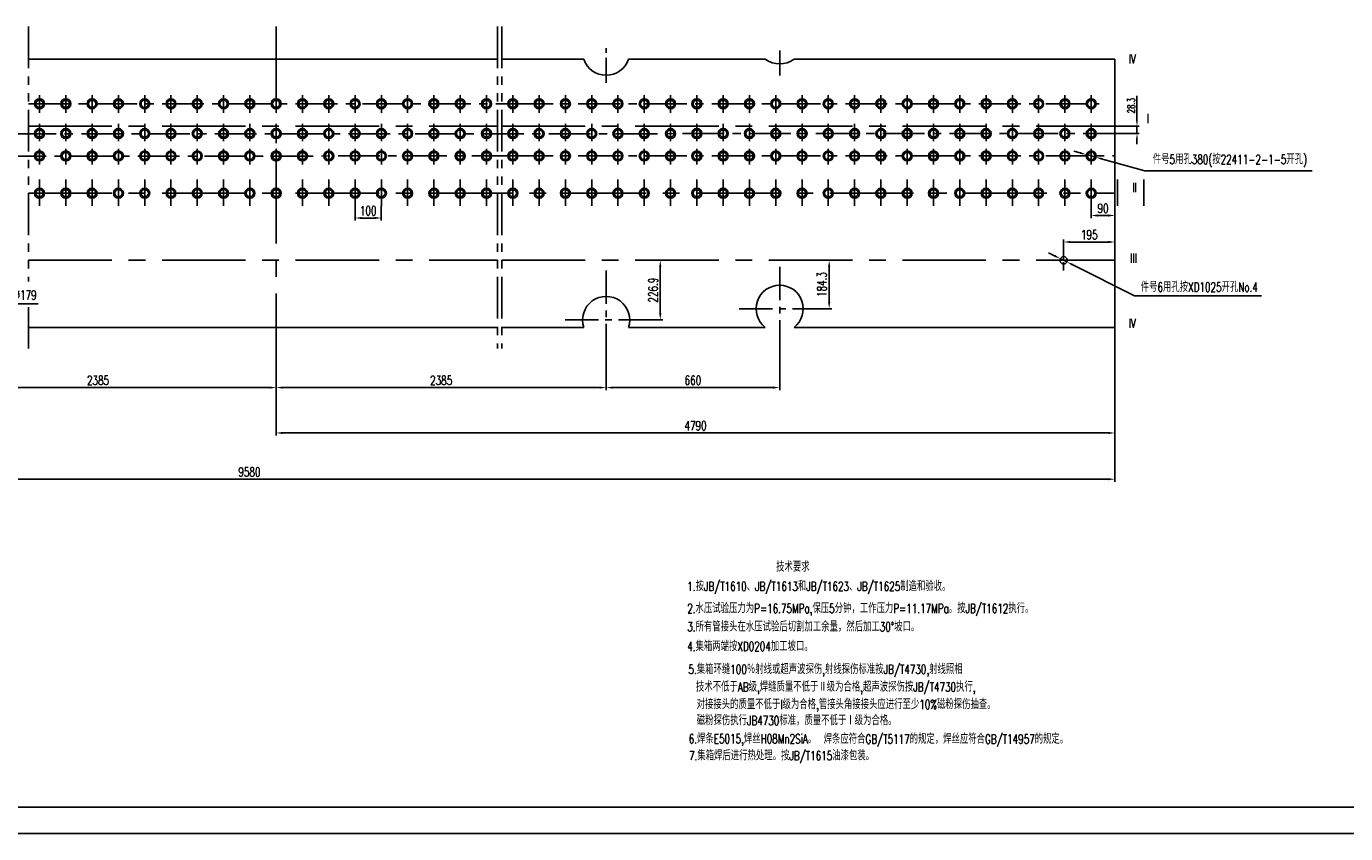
# Model space of a CAD drawing. Header units: millimetres. Extents: x 0 to 11892, y 0 to 5940.
# Tile 5 of 9: x 4151 to 9168, y 0 to 3071. Entities that reach past the tile are written whole.
import ezdxf

# ---------------------------------------------------------------- set-up
doc = ezdxf.new("R2010")
doc.units = ezdxf.units.MM
doc.linetypes.add('CENTER', pattern=[50.8, 31.75, -6.35, 6.35, -6.35])
doc.linetypes.add('PHANTOM', pattern=[63.5, 31.75, -6.35, 6.35, -6.35, 6.35, -6.35])
doc.layers.get('Defpoints').update_dxf_attribs({"color": 5})
for name, color, linetype in [('双点画线', 6, 'PHANTOM'), ('文本', 4, 'Continuous'), ('标注', 4, 'Continuous'), ('点画线', 2, 'CENTER'), ('细实线', 4, 'Continuous')]:
    doc.layers.add(name, color=color, linetype=linetype)
doc.styles.get("Standard").update_dxf_attribs({"font": 'romans.shx', "width": 0.7, "bigfont": 'hzdx.shx'})
doc.dimstyles.get("Standard").update_dxf_attribs({"dimscale": 10, "dimtxt": 3.5, "dimasz": 2.5, "dimexe": 1, "dimexo": 0, "dimgap": 1, "dimtad": 1, "dimdec": 0, "dimzin": 12, "dimdsep": 46, "dimtxsty": 'Standard', "dimcen": 0, "dimclrt": 256, "dimadec": 1, "dimazin": 3, "dimtfac": 1, "dimtdec": 0, "dimtmove": 0, "dimatfit": 3, "dimfxl": 0, "dimlwd": -1, "dimlwe": -1, "dimarcsym": 0})
doc.dimstyles.new('STANDARD$3', dxfattribs={"dimscale": 10, "dimtxt": 3.5, "dimasz": 2.5, "dimexe": 1, "dimexo": 0, "dimgap": 1, "dimtad": 1, "dimtih": 1, "dimtoh": 1, "dimdec": 0, "dimzin": 12, "dimdsep": 46, "dimtxsty": 'Standard', "dimcen": 0, "dimclrt": 256, "dimadec": 1, "dimazin": 3, "dimtfac": 1, "dimtdec": 0, "dimtmove": 0, "dimatfit": 3, "dimfxl": 0, "dimlwd": -1, "dimlwe": -1, "dimarcsym": 0})

# ---------------------------------------------------------------- blocks, each defined once
blk = doc.blocks.new('*D17')
at = {"layer": 'Defpoints', "color": 0, "ltscale": 3}
for p in [(6355.6, 1872.3), (7015.6, 1872.3), (6355.6, 1696.7)]:
    blk.add_point(p, dxfattribs=at)
at = {"layer": '标注', "color": 0, "ltscale": 3}
for p, q in [((6355.6, 1872.3), (6355.6, 1686.7)), ((7015.6, 1872.3), (7015.6, 1686.7)), ((6990.6, 1696.7), (6380.6, 1696.7))]:
    blk.add_line(p, q, dxfattribs=at)
for points in [[(6380.6, 1700.9), (6380.6, 1692.5), (6355.6, 1696.7)], [(6990.6, 1700.9), (6990.6, 1692.5), (7015.6, 1696.7)]]:
    blk.add_solid(points, dxfattribs=at)
at = {"layer": '标注', "ltscale": 3, "insert": (6685.6, 1724.2), "char_height": 35, "attachment_point": 5}
blk.add_mtext('660', dxfattribs=at)
blk = doc.blocks.new('*D18')
at = {"layer": 'Defpoints', "color": 0, "ltscale": 3}
for p in [(3745.6, 1892.3), (5100.6, 1892.3), (5100.6, 1696.7)]:
    blk.add_point(p, dxfattribs=at)
at = {"layer": '标注', "color": 0, "ltscale": 3}
for p, q in [((3745.6, 1892.3), (3745.6, 1686.7)), ((5100.6, 1892.3), (5100.6, 1686.7)), ((3770.6, 1696.7), (5075.6, 1696.7))]:
    blk.add_line(p, q, dxfattribs=at)
for points in [[(3770.6, 1700.9), (3770.6, 1692.5), (3745.6, 1696.7)], [(5075.6, 1700.9), (5075.6, 1692.5), (5100.6, 1696.7)]]:
    blk.add_solid(points, dxfattribs=at)
at = {"layer": '标注', "ltscale": 3, "insert": (4423.1, 1724.2), "char_height": 35, "attachment_point": 5}
blk.add_mtext('2385', dxfattribs=at)
blk = doc.blocks.new('*D30')
at = {"layer": 'Defpoints', "color": 0, "ltscale": 3}
for p in [(8182.3, 2582.7), (8219, 2572.7)]:
    blk.add_point(p, dxfattribs=at)
at = {"layer": '标注', "color": 0, "ltscale": 3}
for p, q in [((8158.2, 2589.3), (8134.1, 2595.9)), ((8182.3, 2582.7), (8219, 2572.7)), ((8404.8, 2521.7), (8243.1, 2566.1)), ((9041, 2521.7), (8404.8, 2521.7))]:
    blk.add_line(p, q, dxfattribs=at)
for points in [[(8159.3, 2593.3), (8157.1, 2585.3), (8182.3, 2582.7)], [(8244.2, 2570.1), (8242, 2562), (8219, 2572.7)]]:
    blk.add_solid(points, dxfattribs=at)
at = {"layer": '标注', "ltscale": 3, "insert": (8727.9, 2558.8), "char_height": 35, "attachment_point": 5}
blk.add_mtext('件号5用孔380(按22411-2-1-5开孔)', dxfattribs=at)
blk = doc.blocks.new('*D31')
at = {"layer": 'Defpoints', "color": 0, "ltscale": 3}
for p in [(8083.1, 2187), (8108.2, 2174.5)]:
    blk.add_point(p, dxfattribs=at)
at = {"layer": '标注', "color": 0, "ltscale": 3}
for p, q in [((8060.8, 2198.2), (8038.4, 2209.4)), ((8083.1, 2187), (8108.2, 2174.5)), ((8365.5, 2045.9), (8130.5, 2163.4)), ((8847.7, 2045.9), (8365.5, 2045.9))]:
    blk.add_line(p, q, dxfattribs=at)
for points in [[(8062.6, 2202), (8058.9, 2194.5), (8083.1, 2187)], [(8132.4, 2167.1), (8128.7, 2159.6), (8108.2, 2174.5)]]:
    blk.add_solid(points, dxfattribs=at)
at = {"layer": '标注', "ltscale": 3, "insert": (8611.6, 2078.4), "char_height": 35, "attachment_point": 5}
blk.add_mtext('件号6用孔按XD1025开孔No.4', dxfattribs=at)
blk = doc.blocks.new('*D32')
at = {"layer": 'Defpoints', "color": 0, "ltscale": 3}
for p in [(1707.2, 1925.6), (8290.6, 1925.6), (8290.6, 1348.2)]:
    blk.add_point(p, dxfattribs=at)
at = {"layer": '标注', "color": 0, "ltscale": 3}
for p, q in [((1707.2, 1925.6), (1707.2, 1338.2)), ((8290.6, 1925.6), (8290.6, 1338.2)), ((1732.2, 1348.2), (8265.6, 1348.2))]:
    blk.add_line(p, q, dxfattribs=at)
for points in [[(1732.2, 1352.4), (1732.2, 1344.1), (1707.2, 1348.2)], [(8265.6, 1352.4), (8265.6, 1344.1), (8290.6, 1348.2)]]:
    blk.add_solid(points, dxfattribs=at)
at = {"layer": '标注', "ltscale": 3, "insert": (4998.9, 1375.7), "char_height": 35, "attachment_point": 5}
blk.add_mtext('9580', dxfattribs=at)
blk = doc.blocks.new('*D33')
at = {"layer": 'Defpoints', "color": 0, "ltscale": 3}
for p in [(5100.6, 1925.6), (6355.6, 1925.6), (6355.6, 1696.7)]:
    blk.add_point(p, dxfattribs=at)
at = {"layer": '标注', "color": 0, "ltscale": 3}
for p, q in [((5100.6, 1925.6), (5100.6, 1686.7)), ((6355.6, 1925.6), (6355.6, 1686.7)), ((5125.6, 1696.7), (6330.6, 1696.7))]:
    blk.add_line(p, q, dxfattribs=at)
for points in [[(5125.6, 1700.9), (5125.6, 1692.5), (5100.6, 1696.7)], [(6330.6, 1700.9), (6330.6, 1692.5), (6355.6, 1696.7)]]:
    blk.add_solid(points, dxfattribs=at)
at = {"layer": '标注', "ltscale": 3, "insert": (5728.1, 1724.2), "char_height": 35, "attachment_point": 5}
blk.add_mtext('2385', dxfattribs=at)
blk = doc.blocks.new('*D36')
at = {"layer": 'Defpoints', "color": 0, "ltscale": 3}
for p in [(3828.2, 1988.5), (3663.1, 1919.4)]:
    blk.add_point(p, dxfattribs=at)
at = {"layer": '标注', "color": 0, "ltscale": 3}
for p, q in [((3892.5, 2015.5), (3851.3, 1998.2)), ((4196, 2015.5), (3892.5, 2015.5)), ((3663.1, 1919.4), (3828.2, 1988.5)), ((3640, 1909.8), (3617, 1900.1))]:
    blk.add_line(p, q, dxfattribs=at)
for points in [[(3849.7, 2002), (3852.9, 1994.4), (3828.2, 1988.5)], [(3638.4, 1913.6), (3641.6, 1905.9), (3663.1, 1919.4)]]:
    blk.add_solid(points, dxfattribs=at)
at = {"layer": '标注', "ltscale": 3, "insert": (4049.2, 2047.9), "char_height": 35, "attachment_point": 5}
blk.add_mtext('件号4用孔4-%%c179', dxfattribs=at)
blk = doc.blocks.new('*D37')
at = {"layer": 'Defpoints', "color": 0, "ltscale": 3}
for p in [(8275.6, 2691.2), (8275.6, 2662.8), (8374.6, 2691.2)]:
    blk.add_point(p, dxfattribs=at)
at = {"layer": '标注', "color": 0, "ltscale": 3}
for p, q in [((8374.6, 2711.2), (8374.6, 2806.9)), ((8275.6, 2691.2), (8382.6, 2691.2)), ((8275.6, 2662.8), (8382.6, 2662.8)), ((8374.6, 2662.8), (8374.6, 2691.2)), ((8374.6, 2642.8), (8374.6, 2622.8))]:
    blk.add_line(p, q, dxfattribs=at)
for points in [[(8371.2, 2711.2), (8377.9, 2711.2), (8374.6, 2691.2)], [(8371.2, 2642.8), (8377.9, 2642.8), (8374.6, 2662.8)]]:
    blk.add_solid(points, dxfattribs=at)
at = {"layer": '标注', "ltscale": 3, "insert": (8352.6, 2769.1), "char_height": 28, "attachment_point": 5, "rotation": 90}
blk.add_mtext('28.3', dxfattribs=at)
blk = doc.blocks.new('*D39')
at = {"layer": 'Defpoints', "color": 0, "ltscale": 3}
for p in [(6518.2, 2180.8), (6561.6, 2180.8), (6518.2, 1954)]:
    blk.add_point(p, dxfattribs=at)
at = {"layer": '标注', "color": 0, "ltscale": 3}
for p, q in [((6518.2, 2180.8), (6571.6, 2180.8)), ((6561.6, 1979), (6561.6, 2155.8)), ((6518.2, 1954), (6571.6, 1954))]:
    blk.add_line(p, q, dxfattribs=at)
for points in [[(6557.4, 2155.8), (6565.7, 2155.8), (6561.6, 2180.8)], [(6557.4, 1979), (6565.7, 1979), (6561.6, 1954)]]:
    blk.add_solid(points, dxfattribs=at)
at = {"layer": '标注', "ltscale": 3, "insert": (6534.1, 2067.4), "char_height": 35, "attachment_point": 5, "rotation": 90}
blk.add_mtext('226.9', dxfattribs=at)
blk = doc.blocks.new('*D40')
at = {"layer": 'Defpoints', "color": 0, "ltscale": 3}
for p in [(7171.3, 2180.8), (7203.8, 2180.8), (7171.3, 1996.6)]:
    blk.add_point(p, dxfattribs=at)
at = {"layer": '标注', "color": 0, "ltscale": 3}
for p, q in [((7171.3, 2180.8), (7213.8, 2180.8)), ((7203.8, 2021.6), (7203.8, 2155.8)), ((7171.3, 1996.6), (7213.8, 1996.6))]:
    blk.add_line(p, q, dxfattribs=at)
for points in [[(7199.7, 2155.8), (7208, 2155.8), (7203.8, 2180.8)], [(7199.7, 2021.6), (7208, 2021.6), (7203.8, 1996.6)]]:
    blk.add_solid(points, dxfattribs=at)
at = {"layer": '标注', "ltscale": 3, "insert": (7176.3, 2088.7), "char_height": 35, "attachment_point": 5, "rotation": 90}
blk.add_mtext('184.3', dxfattribs=at)
blk = doc.blocks.new('*D41')
at = {"layer": 'Defpoints', "color": 0, "ltscale": 3}
for p in [(8290.6, 2250.4), (8095.6, 2180.8), (8290.6, 2180.8)]:
    blk.add_point(p, dxfattribs=at)
at = {"layer": '标注', "color": 0, "ltscale": 3}
for p, q in [((8095.6, 2180.8), (8095.6, 2260.4)), ((8290.6, 2180.8), (8290.6, 2260.4)), ((8120.6, 2250.4), (8265.6, 2250.4))]:
    blk.add_line(p, q, dxfattribs=at)
for points in [[(8120.6, 2254.6), (8120.6, 2246.2), (8095.6, 2250.4)], [(8265.6, 2254.6), (8265.6, 2246.2), (8290.6, 2250.4)]]:
    blk.add_solid(points, dxfattribs=at)
at = {"layer": '标注', "ltscale": 3, "insert": (8193.1, 2277.9), "char_height": 35, "attachment_point": 5}
blk.add_mtext('195', dxfattribs=at)
blk = doc.blocks.new('*D42')
at = {"layer": 'Defpoints', "color": 0, "ltscale": 3}
for p in [(8290.6, 2421), (8200.6, 2387.5), (8290.6, 2351.2)]:
    blk.add_point(p, dxfattribs=at)
at = {"layer": '标注', "color": 0, "ltscale": 3}
for p, q in [((8290.6, 2421), (8290.6, 2341.2)), ((8200.6, 2387.5), (8200.6, 2341.2)), ((8225.6, 2351.2), (8265.6, 2351.2))]:
    blk.add_line(p, q, dxfattribs=at)
for points in [[(8225.6, 2355.4), (8225.6, 2347), (8200.6, 2351.2)], [(8265.6, 2355.4), (8265.6, 2347), (8290.6, 2351.2)]]:
    blk.add_solid(points, dxfattribs=at)
at = {"layer": '标注', "ltscale": 3, "insert": (8245.6, 2378.7), "char_height": 35, "attachment_point": 5}
blk.add_mtext('90', dxfattribs=at)
blk = doc.blocks.new('*D43')
at = {"layer": 'Defpoints', "color": 0, "ltscale": 3}
for p in [(5400.6, 2387.5), (5500.6, 2387.5), (5500.6, 2341.7)]:
    blk.add_point(p, dxfattribs=at)
at = {"layer": '标注', "color": 0, "ltscale": 3}
for p, q in [((5400.6, 2387.5), (5400.6, 2331.7)), ((5500.6, 2387.5), (5500.6, 2331.7)), ((5425.6, 2341.7), (5475.6, 2341.7))]:
    blk.add_line(p, q, dxfattribs=at)
for points in [[(5425.6, 2345.8), (5425.6, 2337.5), (5400.6, 2341.7)], [(5475.6, 2345.8), (5475.6, 2337.5), (5500.6, 2341.7)]]:
    blk.add_solid(points, dxfattribs=at)
at = {"layer": '标注', "ltscale": 3, "insert": (5450.6, 2369.2), "char_height": 35, "attachment_point": 5}
blk.add_mtext('100', dxfattribs=at)
blk = doc.blocks.new('*D64')
at = {"layer": 'Defpoints', "color": 0, "ltscale": 3}
for p in [(5100.6, 1925.6), (8290.6, 1925.6), (5100.6, 1524)]:
    blk.add_point(p, dxfattribs=at)
at = {"layer": '标注', "color": 0, "ltscale": 3}
for p, q in [((5100.6, 1925.6), (5100.6, 1514)), ((8290.6, 1925.6), (8290.6, 1514)), ((8265.6, 1524), (5125.6, 1524))]:
    blk.add_line(p, q, dxfattribs=at)
for points in [[(5125.6, 1528.2), (5125.6, 1519.8), (5100.6, 1524)], [(8265.6, 1528.2), (8265.6, 1519.8), (8290.6, 1524)]]:
    blk.add_solid(points, dxfattribs=at)
at = {"layer": '标注', "ltscale": 3, "insert": (6695.6, 1551.5), "char_height": 35, "attachment_point": 5}
blk.add_mtext('4790', dxfattribs=at)

msp = doc.modelspace()

# ---------------------------------------------------------------- linework, layer by layer
at = {"ltscale": 10}
for p, q in [((4158.639, 2946.387), (5942.639, 2946.387)), ((4158.639, 2946.387), (5942.639, 2946.387)), ((5958.639, 2946.387), (6270.539, 2946.387)), ((5958.639, 2946.387), (6270.539, 2946.387)), ((6440.74, 2946.387), (6961.018, 2946.387)), ((6440.74, 2946.387), (6961.018, 2946.387)), ((6440.74, 2946.387), (6961.018, 2946.387)), ((7070.26, 2946.387), (8230.639, 2946.387)), ((7070.26, 2946.387), (8290.639, 2946.387)), ((8290.639, 2946.387), (8290.639, 1925.587)), ((4158.639, 1925.587), (5942.639, 1925.587)), ((5958.639, 1925.587), (6270.765, 1925.587)), ((6440.514, 1925.587), (6961.018, 1925.587)), ((6440.514, 1925.587), (6961.018, 1925.587)), ((7070.26, 1925.587), (8275.639, 1925.587)), ((7070.26, 1925.587), (8290.639, 1925.587))]:
    msp.add_line(p, q, dxfattribs=at)
at = {"ltscale": 3}
msp.add_line((4158.639, 2946.387), (5050.639, 2946.387), dxfattribs=at)
msp.add_line((250, 100), (11790, 100))
at = {"ltscale": 10}
for centre in [(4200.639, 2776.287), (4300.639, 2776.287), (4400.639, 2776.287), (4500.639, 2776.287), (4600.639, 2776.287), (4700.639, 2776.287), (4800.639, 2776.287), (4900.639, 2776.287), (5000.639, 2776.287), (5100.639, 2776.287), (5200.639, 2776.287), (5300.639, 2776.287), (5400.639, 2776.287), (5500.639, 2776.287), (5600.639, 2776.287), (5700.639, 2776.287), (5800.639, 2776.287), (5900.639, 2776.287), (6000.639, 2776.287), (6100.639, 2776.287), (6200.639, 2776.287), (6300.639, 2776.287), (6400.639, 2776.287), (6500.639, 2776.287), (6600.639, 2776.287), (6700.639, 2776.287), (6800.639, 2776.287), (6900.639, 2776.287), (7000.639, 2776.287), (7100.639, 2776.287), (7200.639, 2776.287), (7300.639, 2776.287), (7400.639, 2776.287), (7500.639, 2776.287), (7600.639, 2776.287), (7700.639, 2776.287), (7800.639, 2776.287), (7900.639, 2776.287), (8000.639, 2776.287), (8100.639, 2776.287), (8200.639, 2776.287), (4200.639, 2662.787), (4300.639, 2662.787), (4400.639, 2662.787), (4500.639, 2662.787), (4600.639, 2662.787), (4700.639, 2662.787), (4800.639, 2662.787), (4900.639, 2662.787), (5000.639, 2662.787), (5100.639, 2662.787), (5200.639, 2662.787), (5300.639, 2662.787), (5400.639, 2662.787), (5500.639, 2662.787), (5600.639, 2662.787), (5700.639, 2662.787), (5800.639, 2662.787), (5900.639, 2662.787), (6000.639, 2662.787), (6100.639, 2662.787), (6200.639, 2662.787), (6300.639, 2662.787), (6400.639, 2662.787), (6500.639, 2662.787), (6600.639, 2662.787), (6700.639, 2662.787), (6800.639, 2662.787), (6900.639, 2662.787), (7000.639, 2662.787), (7100.639, 2662.787), (7200.639, 2662.787), (7300.639, 2662.787), (7400.639, 2662.787), (7500.639, 2662.787), (7600.639, 2662.787), (7700.639, 2662.787), (7800.639, 2662.787), (7900.639, 2662.787), (8000.639, 2662.787), (8100.639, 2662.787), (8200.639, 2662.787), (4200.639, 2577.687), (4300.639, 2577.687), (4400.639, 2577.687), (4500.639, 2577.687), (4600.639, 2577.687), (4700.639, 2577.687), (4800.639, 2577.687), (4900.639, 2577.687), (5000.639, 2577.687), (5100.639, 2577.687), (5200.639, 2577.687), (5300.639, 2577.687), (5400.639, 2577.687), (5500.639, 2577.687), (5600.639, 2577.687), (5700.639, 2577.687), (5800.639, 2577.687), (5900.639, 2577.687), (6000.639, 2577.687), (6100.639, 2577.687), (6200.639, 2577.687), (6300.639, 2577.687), (6400.639, 2577.687), (6500.639, 2577.687), (6600.639, 2577.687), (6700.639, 2577.687), (6800.639, 2577.687), (6900.639, 2577.687), (7000.639, 2577.687), (7100.639, 2577.687), (7200.639, 2577.687), (7300.639, 2577.687), (7400.639, 2577.687), (7500.639, 2577.687), (7600.639, 2577.687), (7700.639, 2577.687), (7800.639, 2577.687), (7900.639, 2577.687), (8000.639, 2577.687), (8100.639, 2577.687), (8200.639, 2577.687), (4200.639, 2435.987), (4300.639, 2435.987), (4400.639, 2435.987), (4500.639, 2435.987), (4600.639, 2435.987), (4700.639, 2435.987), (4800.639, 2435.987), (4900.639, 2435.987), (5000.639, 2435.987), (5100.639, 2435.987), (5200.639, 2435.987), (5300.639, 2435.987), (5400.639, 2435.987), (5500.639, 2435.987), (5600.639, 2435.987), (5700.639, 2435.987), (5800.639, 2435.987), (5900.639, 2435.987), (6000.639, 2435.987), (6100.639, 2435.987), (6200.639, 2435.987), (6300.639, 2435.987), (6400.639, 2435.987), (6500.639, 2435.987), (6600.639, 2435.987), (6700.639, 2435.987), (6800.639, 2435.987), (6900.639, 2435.987), (7000.639, 2435.987), (7100.639, 2435.987), (7200.639, 2435.987), (7300.639, 2435.987), (7400.639, 2435.987), (7500.639, 2435.987), (7600.639, 2435.987), (7700.639, 2435.987), (7800.639, 2435.987), (7900.639, 2435.987), (8000.639, 2435.987), (8100.639, 2435.987), (8200.639, 2435.987)]:
    msp.add_circle(centre, 19, dxfattribs=at)
at = {"ltscale": 3}
for centre in [(4200.628, 2776.287), (4300.628, 2776.287), (4400.628, 2776.287), (4500.628, 2776.287), (4600.628, 2776.287), (4700.628, 2776.287), (4800.628, 2776.287), (4900.628, 2776.287), (5000.628, 2776.287), (5100.628, 2776.287), (5200.628, 2776.287), (5300.628, 2776.287), (5400.628, 2776.287), (5500.628, 2776.287), (5600.628, 2776.287), (5700.628, 2776.287), (5800.628, 2776.287), (5900.628, 2776.287), (6000.628, 2776.287), (6100.628, 2776.287), (6200.628, 2776.287), (6300.628, 2776.287), (6400.628, 2776.287), (6500.628, 2776.287), (6600.628, 2776.287), (6700.628, 2776.287), (6800.628, 2776.287), (6900.628, 2776.287), (7000.628, 2776.287), (7100.628, 2776.287), (7200.628, 2776.287), (7300.628, 2776.287), (7400.628, 2776.287), (7500.628, 2776.287), (7600.628, 2776.287), (7700.628, 2776.287), (7800.628, 2776.287), (7900.628, 2776.287), (8000.628, 2776.287), (8100.628, 2776.287), (8200.628, 2776.287), (4200.628, 2662.781), (4300.628, 2662.781), (4400.628, 2662.781), (4500.628, 2662.781), (4600.628, 2662.781), (4700.628, 2662.781), (4800.628, 2662.781), (4900.628, 2662.781), (5000.628, 2662.781), (5100.628, 2662.781), (5200.628, 2662.781), (5300.628, 2662.781), (5400.628, 2662.781), (5500.628, 2662.781), (5600.628, 2662.781), (5700.628, 2662.781), (5800.628, 2662.781), (5900.628, 2662.781), (6000.628, 2662.781), (6100.628, 2662.781), (6200.628, 2662.781), (6300.628, 2662.781), (6400.628, 2662.781), (6500.628, 2662.781), (6600.628, 2662.781), (6700.628, 2662.781), (6800.628, 2662.781), (6900.628, 2662.781), (7000.628, 2662.781), (7100.628, 2662.781), (7200.628, 2662.781), (7300.628, 2662.781), (7400.628, 2662.781), (7500.628, 2662.781), (7600.628, 2662.781), (7700.628, 2662.781), (7800.628, 2662.781), (7900.628, 2662.781), (8000.628, 2662.781), (8100.628, 2662.781), (8200.628, 2662.781), (4200.639, 2577.687), (4300.639, 2577.687), (4400.639, 2577.687), (4500.639, 2577.687), (4600.639, 2577.687), (4700.639, 2577.687), (4800.639, 2577.687), (4900.639, 2577.687), (5000.639, 2577.687), (5100.639, 2577.687), (5200.639, 2577.687), (5300.639, 2577.687), (5400.639, 2577.687), (5500.639, 2577.687), (5600.639, 2577.687), (5700.639, 2577.687), (5800.639, 2577.687), (5900.639, 2577.687), (6000.639, 2577.687), (6100.639, 2577.687), (6200.639, 2577.687), (6300.639, 2577.687), (6400.639, 2577.687), (6500.639, 2577.687), (6600.639, 2577.687), (6700.639, 2577.687), (6800.639, 2577.687), (6900.639, 2577.687), (7000.639, 2577.687), (7100.639, 2577.687), (7200.639, 2577.687), (7300.639, 2577.687), (7400.639, 2577.687), (7500.639, 2577.687), (7600.639, 2577.687), (7700.639, 2577.687), (7800.639, 2577.687), (7900.639, 2577.687), (8000.639, 2577.687), (8100.639, 2577.687), (8200.639, 2577.687), (4200.639, 2435.987), (4300.639, 2435.987), (4400.639, 2435.987), (4500.639, 2435.987), (4600.639, 2435.987), (4700.639, 2435.987), (4800.639, 2435.987), (4900.639, 2435.987), (5000.639, 2435.987), (5100.639, 2435.987), (5200.639, 2435.987), (5300.639, 2435.987), (5400.639, 2435.987), (5500.639, 2435.987), (5600.639, 2435.987), (5700.639, 2435.987), (5800.639, 2435.987), (5900.639, 2435.987), (6000.639, 2435.987), (6100.639, 2435.987), (6200.639, 2435.987), (6300.639, 2435.987), (6400.639, 2435.987), (6500.639, 2435.987), (6600.639, 2435.987), (6700.639, 2435.987), (6800.639, 2435.987), (6900.639, 2435.987), (7000.639, 2435.987), (7100.639, 2435.987), (7200.639, 2435.987), (7300.639, 2435.987), (7400.639, 2435.987), (7500.639, 2435.987), (7600.639, 2435.987), (7700.639, 2435.987), (7800.639, 2435.987), (7900.639, 2435.987), (8000.639, 2435.987), (8100.639, 2435.987), (8200.639, 2435.987), (8095.639, 2180.787)]:
    msp.add_circle(centre, 14, dxfattribs=at)
at = {"ltscale": 10}
for centre, start, end in [((6355.639, 2974.103), 198.039755, 341.960245), ((7015.639, 3017.287), 232.38959, 307.61041), ((6355.639, 1953.987), 341.499167, 198.500833)]:
    msp.add_arc(centre, 89.5, start, end, dxfattribs=at)
at = {"ltscale": 3}
msp.add_arc((7015.639, 1996.487), 89.5, 307.61041, 232.38959, dxfattribs=at)
at = {"layer": '双点画线', "ltscale": 5}
for p, q in [((4158.639, 3070.638), (4158.639, 2100.549)), ((5942.639, 3070.638), (5942.639, 1845.368)), ((5958.639, 3070.638), (5958.639, 1845.368)), ((4158.639, 2002.689), (4158.639, 1845.368))]:
    msp.add_line(p, q, dxfattribs=at)
at = {"layer": '标注', "ltscale": 3}
msp.add_line((8404.825, 2521.748), (8666.404, 2521.748), dxfattribs=at)
at = {"layer": '点画线', "ltscale": 10}
for p, q in [((5100.639, 3070.638), (5100.639, 1845.368)), ((4200.639, 2809.014), (4200.639, 2742.276)), ((4300.639, 2809.014), (4300.639, 2742.276)), ((4400.639, 2809.014), (4400.639, 2742.276)), ((4500.639, 2809.014), (4500.639, 2742.276)), ((4600.639, 2809.014), (4600.639, 2742.276)), ((4700.639, 2809.014), (4700.639, 2742.276)), ((4800.639, 2809.014), (4800.639, 2742.276)), ((4900.639, 2809.014), (4900.639, 2742.276)), ((5000.639, 2809.014), (5000.639, 2742.276)), ((5100.639, 2809.014), (5100.639, 2742.276)), ((5200.639, 2809.014), (5200.639, 2742.276)), ((5300.639, 2809.014), (5300.639, 2742.276)), ((5400.639, 2809.014), (5400.639, 2742.276)), ((5500.639, 2809.014), (5500.639, 2742.276)), ((5600.639, 2809.014), (5600.639, 2742.276)), ((5700.639, 2809.014), (5700.639, 2742.276)), ((5800.639, 2809.014), (5800.639, 2742.276)), ((5900.639, 2809.014), (5900.639, 2742.276)), ((6000.639, 2809.014), (6000.639, 2742.276)), ((6100.639, 2809.014), (6100.639, 2742.276)), ((6200.639, 2809.014), (6200.639, 2742.276)), ((6300.639, 2809.014), (6300.639, 2742.276)), ((6400.639, 2809.014), (6400.639, 2742.276)), ((6500.639, 2809.014), (6500.639, 2742.276)), ((6600.639, 2809.014), (6600.639, 2742.276)), ((6700.639, 2809.014), (6700.639, 2742.276)), ((6800.639, 2809.014), (6800.639, 2742.276)), ((6900.639, 2809.014), (6900.639, 2742.276)), ((7000.639, 2809.014), (7000.639, 2742.276)), ((7100.639, 2809.014), (7100.639, 2742.276)), ((7200.639, 2809.014), (7200.639, 2742.276)), ((7300.639, 2809.014), (7300.639, 2742.276)), ((7400.639, 2809.014), (7400.639, 2742.276)), ((7500.639, 2809.014), (7500.639, 2742.276)), ((7600.639, 2809.014), (7600.639, 2742.276)), ((7700.639, 2809.014), (7700.639, 2742.276)), ((7800.639, 2809.014), (7800.639, 2742.276)), ((7900.639, 2809.014), (7900.639, 2742.276)), ((8000.639, 2809.014), (8000.639, 2742.276)), ((8100.639, 2809.014), (8100.639, 2742.276)), ((8200.639, 2809.014), (8200.639, 2742.276)), ((4158.639, 2691.187), (5942.639, 2691.187)), ((4200.639, 2699.966), (4200.639, 2633.594)), ((4300.639, 2699.966), (4300.639, 2633.594)), ((4400.639, 2699.966), (4400.639, 2633.594)), ((4500.639, 2699.966), (4500.639, 2633.594)), ((4600.639, 2699.966), (4600.639, 2633.594)), ((4700.639, 2699.966), (4700.639, 2633.594)), ((4800.639, 2699.966), (4800.639, 2633.594)), ((4900.639, 2699.966), (4900.639, 2633.594)), ((5000.639, 2699.966), (5000.639, 2633.594)), ((5100.639, 2699.966), (5100.639, 2633.594)), ((5200.639, 2699.966), (5200.639, 2633.594)), ((5300.639, 2699.966), (5300.639, 2633.594)), ((5400.639, 2699.966), (5400.639, 2633.594)), ((5500.639, 2699.966), (5500.639, 2633.594)), ((5600.639, 2699.966), (5600.639, 2633.594)), ((5700.639, 2699.966), (5700.639, 2633.594)), ((5800.639, 2699.966), (5800.639, 2633.594)), ((5900.639, 2699.966), (5900.639, 2633.594)), ((5958.639, 2691.187), (8290.639, 2691.187)), ((6000.639, 2699.966), (6000.639, 2633.594)), ((6100.639, 2699.966), (6100.639, 2633.594)), ((6200.639, 2699.966), (6200.639, 2633.594)), ((6300.639, 2699.966), (6300.639, 2633.594)), ((6400.639, 2699.966), (6400.639, 2633.594)), ((6500.639, 2699.966), (6500.639, 2633.594)), ((6600.639, 2699.966), (6600.639, 2633.594)), ((6700.639, 2699.966), (6700.639, 2633.594)), ((6800.639, 2699.966), (6800.639, 2633.594)), ((6900.639, 2699.966), (6900.639, 2633.594)), ((7000.639, 2699.966), (7000.639, 2633.594)), ((7100.639, 2699.966), (7100.639, 2633.594)), ((7200.639, 2699.966), (7200.639, 2633.594)), ((7300.639, 2699.966), (7300.639, 2633.594)), ((7400.639, 2699.966), (7400.639, 2633.594)), ((7500.639, 2699.966), (7500.639, 2633.594)), ((7600.639, 2699.966), (7600.639, 2633.594)), ((7700.639, 2699.966), (7700.639, 2633.594)), ((7800.639, 2699.966), (7800.639, 2633.594)), ((7900.639, 2699.966), (7900.639, 2633.594)), ((8000.639, 2699.966), (8000.639, 2633.594)), ((8100.639, 2699.966), (8100.639, 2633.594)), ((8200.639, 2699.966), (8200.639, 2633.594)), ((4200.639, 2605.193), (4200.639, 2545.339)), ((4300.639, 2605.193), (4300.639, 2545.339)), ((4400.639, 2605.193), (4400.639, 2545.339)), ((4500.639, 2605.193), (4500.639, 2545.339)), ((4600.639, 2605.193), (4600.639, 2545.339)), ((4700.639, 2605.193), (4700.639, 2545.339)), ((4800.639, 2605.193), (4800.639, 2545.339)), ((4900.639, 2605.193), (4900.639, 2545.339)), ((5000.639, 2605.193), (5000.639, 2545.339)), ((5100.639, 2605.193), (5100.639, 2545.339)), ((5200.639, 2605.193), (5200.639, 2545.339)), ((5300.639, 2605.193), (5300.639, 2545.339)), ((5400.639, 2605.193), (5400.639, 2545.339)), ((5500.639, 2605.193), (5500.639, 2545.339)), ((5600.639, 2605.193), (5600.639, 2545.339)), ((5700.639, 2605.193), (5700.639, 2545.339)), ((5800.639, 2605.193), (5800.639, 2545.339)), ((5900.639, 2605.193), (5900.639, 2545.339)), ((6000.639, 2605.193), (6000.639, 2545.339)), ((6100.639, 2605.193), (6100.639, 2545.339)), ((6200.639, 2605.193), (6200.639, 2545.339)), ((6300.639, 2605.193), (6300.639, 2545.339)), ((6400.639, 2605.193), (6400.639, 2545.339)), ((6500.639, 2605.193), (6500.639, 2545.339)), ((6600.639, 2605.193), (6600.639, 2545.339)), ((6700.639, 2605.193), (6700.639, 2545.339)), ((6800.639, 2605.193), (6800.639, 2545.339)), ((6900.639, 2605.193), (6900.639, 2545.339)), ((7000.639, 2605.193), (7000.639, 2545.339)), ((7100.639, 2605.193), (7100.639, 2545.339)), ((7200.639, 2605.193), (7200.639, 2545.339)), ((7300.639, 2605.193), (7300.639, 2545.339)), ((7400.639, 2605.193), (7400.639, 2545.339)), ((7500.639, 2605.193), (7500.639, 2545.339)), ((7600.639, 2605.193), (7600.639, 2545.339)), ((7700.639, 2605.193), (7700.639, 2545.339)), ((7800.639, 2605.193), (7800.639, 2545.339)), ((7900.639, 2605.193), (7900.639, 2545.339)), ((8000.639, 2605.193), (8000.639, 2545.339)), ((8100.639, 2605.193), (8100.639, 2545.339)), ((8200.639, 2605.193), (8200.639, 2545.339)), ((4200.639, 2488.407), (4200.639, 2387.515)), ((4300.639, 2488.407), (4300.639, 2387.515)), ((4400.639, 2488.407), (4400.639, 2387.515)), ((4500.639, 2488.407), (4500.639, 2387.515)), ((4600.639, 2488.407), (4600.639, 2387.515)), ((4700.639, 2488.407), (4700.639, 2387.515)), ((4800.639, 2488.407), (4800.639, 2387.515)), ((4900.639, 2488.407), (4900.639, 2387.515)), ((5000.639, 2488.407), (5000.639, 2387.515)), ((5100.639, 2488.407), (5100.639, 2387.515)), ((5200.639, 2488.407), (5200.639, 2387.515)), ((5300.639, 2488.407), (5300.639, 2387.515)), ((5400.639, 2488.407), (5400.639, 2387.515)), ((5500.639, 2488.407), (5500.639, 2387.515)), ((5600.639, 2488.407), (5600.639, 2387.515)), ((5700.639, 2488.407), (5700.639, 2387.515)), ((5800.639, 2488.407), (5800.639, 2387.515)), ((5900.639, 2488.407), (5900.639, 2387.515)), ((6000.639, 2488.407), (6000.639, 2387.515)), ((6100.639, 2488.407), (6100.639, 2387.515)), ((6200.639, 2488.407), (6200.639, 2387.515)), ((6300.639, 2488.407), (6300.639, 2387.515)), ((6400.639, 2488.407), (6400.639, 2387.515)), ((6500.639, 2488.407), (6500.639, 2387.515)), ((6600.639, 2488.407), (6600.639, 2387.515)), ((6700.639, 2488.407), (6700.639, 2387.515)), ((6800.639, 2488.407), (6800.639, 2387.515)), ((6900.639, 2488.407), (6900.639, 2387.515)), ((7000.639, 2488.407), (7000.639, 2387.515)), ((7100.639, 2488.407), (7100.639, 2387.515)), ((7200.639, 2488.407), (7200.639, 2387.515)), ((7300.639, 2488.407), (7300.639, 2387.515)), ((7400.639, 2488.407), (7400.639, 2387.515)), ((7500.639, 2488.407), (7500.639, 2387.515)), ((7600.639, 2488.407), (7600.639, 2387.515)), ((7700.639, 2488.407), (7700.639, 2387.515)), ((7800.639, 2488.407), (7800.639, 2387.515)), ((7900.639, 2488.407), (7900.639, 2387.515)), ((7900.639, 2488.407), (7900.639, 2387.515)), ((8000.639, 2488.407), (8000.639, 2387.515)), ((8000.639, 2488.407), (8000.639, 2387.515)), ((8100.639, 2488.407), (8100.639, 2387.515)), ((8100.639, 2488.407), (8100.639, 2387.515)), ((8200.639, 2488.407), (8200.639, 2387.515)), ((8200.639, 2488.407), (8200.639, 2387.515)), ((8300.639, 2488.407), (8300.639, 2387.515)), ((8400.639, 2488.407), (8400.639, 2387.515)), ((4158.639, 2435.987), (8290.639, 2435.987)), ((4158.639, 2180.787), (5942.639, 2180.787)), ((5958.639, 2180.787), (8290.639, 2180.787))]:
    msp.add_line(p, q, dxfattribs=at)
at = {"layer": '点画线', "ltscale": 3}
for p, q in [((6355.639, 2855.351), (6355.639, 2987.442)), ((7015.639, 2883.63), (7015.639, 2984.997))]:
    msp.add_line(p, q, dxfattribs=at)
at = {"layer": '点画线', "ltscale": 5}
for p, q in [((4158.639, 2775.645), (5995.639, 2775.645)), ((5995.639, 2776.287), (8230.639, 2776.287)), ((4105.639, 2662.145), (8290.639, 2662.795)), ((1780.639, 2577.045), (5995.639, 2577.687)), ((5995.639, 2577.687), (8290.639, 2577.687))]:
    msp.add_line(p, q, dxfattribs=at)
at = {"layer": '点画线'}
msp.add_line((8095.639, 2225.114), (8095.639, 2140.099), dxfattribs=at)
at = {"layer": '点画线', "ltscale": 4}
for p, q in [((6355.639, 2142.644), (6355.639, 1811.665)), ((7015.639, 2155.785), (7015.639, 1872.252)), ((6861.568, 1996.601), (7171.318, 1996.601)), ((6199.775, 1953.987), (6518.244, 1953.987))]:
    msp.add_line(p, q, dxfattribs=at)
at = {"layer": '细实线'}
msp.add_line((0, 0), (11890, 0), dxfattribs=at)

# ---------------------------------------------------------------- texts
at = {"layer": '文本', "ltscale": 3, "width": 0.7}
for s, p in [('IV', (8342.642, 2929.156)), ('II', (8356.673, 2440.058)), ('III', (8348.697, 2171.444)), ('IV', (8342.642, 1923.457))]:
    msp.add_text(s, height=35, dxfattribs=at).set_placement(p)
at = {"layer": '文本', "ltscale": 10, "width": 0.7}
for s, p in [('技术要求', (7002.081, 996.907)), ('1.按JB/T1610、JB/T1613和JB/T1623、JB/T1625制造和验收。', (6664.154, 923.105)), ('2.水压试验压力为P=16.75MPa,保压5分钟，工作压力P=11.17MPa。按JB/T1612执行。', (6664.154, 838.914)), ('3.所有管接头在水压试验后切割加工余量，然后加工30°坡口。', (6664.154, 769.157)), ('4.集箱两端按XD0204加工坡口。', (6664.154, 694.588))]:
    msp.add_text(s, height=35, dxfattribs=at).set_placement(p)
at = {"layer": '文本', "width": 0.7}
for s, p in [('5.集箱环缝100％射线或超声波探伤,射线探伤标准按JB/T4730,射线照相', (6668.873, 607.331)), ('技术不低于AB级,焊缝质量不低于Ⅱ级为合格,超声波探伤按JB/T4730执行,', (6697.288, 540.459)), ('对接接头的质量不低于I级为合格,管接头角接接头应进行至少10%磁粉探伤抽查。', (6699.68, 473.856)), ('磁粉探伤执行JB4730标准，质量不低于Ⅰ级为合格。', (6700.327, 412.738)), ('6.焊条E5015,焊丝H08Mn2SiA。', (6669.757, 343.219)), ('焊条应符合GB/T5117的规定，焊丝应符合GB/T14957的规定。', (7182.718, 342.124)), ('7.集箱焊后进行热处理。按JB/T1615油漆包装。', (6670.835, 278.938))]:
    msp.add_text(s, height=35, dxfattribs=at).set_placement(p)
at = {"layer": '细实线', "ltscale": 3, "width": 0.7}
msp.add_text('I', height=35, dxfattribs=at).set_placement((8412.133, 2702.397))

# ---------------------------------------------------------------- dimensions: what is measured, and where the dimension line sits
at = {"layer": '标注', "ltscale": 3}
dim = msp.add_linear_dim(base=(8374.583, 2691.187), p1=(8275.639, 2662.787), p2=(8275.639, 2691.187), angle=90, text='28.3', dimstyle='Standard', override={"dimscale": 8}, dxfattribs=at)
dim.commit()
dim.dimension.update_dxf_attribs({"geometry": '*D37', "text_midpoint": (8374.583, 2769.054), "dimtype": 160})
for p1, p2, text, picture, middle in [((8182.315, 2582.707), (8218.964, 2572.667), '件号5用孔380(按22411-2-1-5开孔)', '*D30', (8727.928, 2521.748)), ((8083.117, 2187.047), (8108.162, 2174.528), '件号6用孔按XD1025开孔No.4', '*D31', (8611.597, 2045.903)), ((3663.079, 1919.432), (3828.2, 1988.542), '件号4用孔4-%%c179', '*D36', (4049.238, 2015.461))]:
    dim = msp.add_diameter_dim_2p(p1=p1, p2=p2, text=text, dimstyle='STANDARD$3', dxfattribs=at)
    dim.commit()
    dim.dimension.update_dxf_attribs({"geometry": picture, "text_midpoint": middle, "dimtype": 163})
for base, p1, p2, picture, middle in [((8290.639, 2351.191), (8200.639, 2387.515), (8290.639, 2420.987), '*D42', (8245.639, 2378.691)), ((5500.639, 2341.672), (5400.639, 2387.515), (5500.639, 2387.515), '*D43', (5450.639, 2369.172)), ((8290.639, 2250.404), (8095.639, 2180.787), (8290.639, 2180.787), '*D41', (8193.139, 2277.904)), ((6355.639, 1696.704), (7015.639, 1872.252), (6355.639, 1872.252), '*D17', (6685.639, 1724.204))]:
    dim = msp.add_linear_dim(base=base, p1=p1, p2=p2, dimstyle='Standard', dxfattribs=at)
    dim.commit()
    dim.dimension.update_dxf_attribs({"geometry": picture, "text_midpoint": middle})
for base, p1, p2, text, picture, middle in [((6561.554, 2180.787), (6518.244, 1953.987), (6518.244, 2180.787), '226.9', '*D39', (6534.054, 2067.387)), ((7203.833, 2180.787), (7171.318, 1996.601), (7171.318, 2180.787), '184.3', '*D40', (7176.333, 2088.694))]:
    dim = msp.add_linear_dim(base=base, p1=p1, p2=p2, angle=90, text=text, dimstyle='Standard', dxfattribs=at)
    dim.commit()
    dim.dimension.update_dxf_attribs({"geometry": picture, "text_midpoint": middle})
for base, p1, p2, text, picture, middle in [((8290.639, 1348.228), (1707.198, 1925.587), (8290.639, 1925.587), '9580', '*D32', (4998.919, 1375.728)), ((6355.639, 1696.704), (5100.639, 1925.587), (6355.639, 1925.587), '2385', '*D33', (5728.139, 1724.204)), ((5100.639, 1524.01), (8290.639, 1925.587), (5100.639, 1925.587), '4790', '*D64', (6695.639, 1551.51)), ((5100.639, 1696.704), (3745.639, 1892.299), (5100.639, 1892.299), '2385', '*D18', (4423.139, 1724.204))]:
    dim = msp.add_linear_dim(base=base, p1=p1, p2=p2, text=text, dimstyle='Standard', dxfattribs=at)
    dim.commit()
    dim.dimension.update_dxf_attribs({"geometry": picture, "text_midpoint": middle})

doc.saveas('drawing.dxf')
